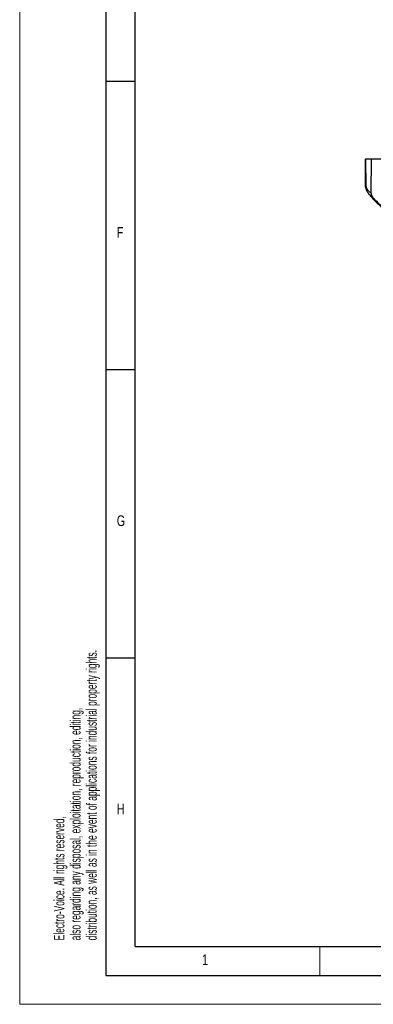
# Model space of a CAD drawing. Header units: millimetres. Extents: x 0 to 594, y 0 to 420.
# Tile 1 of 60: x 0 to 61, y 0 to 171. Entities that reach past the tile are written whole.
import ezdxf

# ---------------------------------------------------------------- set-up
doc = ezdxf.new("R2010")
doc.units = ezdxf.units.MM
doc.layers.add('FORMAT', color=7, linetype='Continuous')
doc.styles.add('SLDTEXTSTYLE0', font='TXT', dxfattribs={"width": 0.75})
doc.styles.add('SLDTEXTSTYLE1', font='TXT', dxfattribs={"width": 0.605})

msp = doc.modelspace()

# ---------------------------------------------------------------- linework, layer by layer
at = {"color": 7, "linetype": 'Continuous', "lineweight": 18}
for p, q in [((0, 0), (0, 420)), ((52, 10), (52, 5)), ((0, 0), (594, 0))]:
    msp.add_line(p, q, dxfattribs=at)
at = {"color": 7, "linetype": 'Continuous', "lineweight": 25}
for p, q in [((59.824, 146.558), (59.841, 141.932)), ((60.855, 146.558), (59.918, 146.558)), ((59.918, 146.558), (59.935, 141.936)), ((60.855, 146.558), (60.833, 140.732)), ((65.084, 146.558), (60.855, 146.558)), ((60.537, 140.416), (60.509, 140.445))]:
    msp.add_line(p, q, dxfattribs=at)
for centre, radius, start, end in [((59.912, 141.318), 0.618, 87.90569, 96.6031), ((60.841, 141.936), 1, 180.21131, 198.2857), ((60.268, 141.73), 0.392, 148.2824, 195.27625)]:
    msp.add_arc(centre, radius, start, end, dxfattribs=at)
for points, knots in [([(59.837, 146.558), (59.833, 146.558), (59.817, 146.558), (59.874, 146.558), (59.918, 146.558)], [0, 0, 0, 0, 0.24407737, 1, 1, 1, 1]), ([(59.935, 141.936), (60.001, 141.761), (60.133, 141.412), (60.433, 140.948), (60.681, 140.814), (60.833, 140.732)], [0, 0, 0, 0, 0.2815666, 0.5610135, 1, 1, 1, 1]), ([(59.89, 141.626), (59.977, 141.394), (60.152, 140.926), (60.393, 140.595), (60.515, 140.428)], [0, 0, 0, 0, 0.4957939, 1, 1, 1, 1]), ([(61.068, 140.054), (60.962, 140.088), (60.775, 140.147), (60.61, 140.334), (60.537, 140.416)], [0, 0, 0, 0, 0.5631489, 1, 1, 1, 1]), ([(60.54, 140.419), (60.613, 140.324), (60.966, 139.862), (61.644, 139.172), (62.494, 138.386), (63.229, 137.799), (63.829, 137.37), (64.377, 137.012), (64.988, 136.648), (65.78, 136.236), (66.531, 135.891), (67.03, 135.727), (67.185, 135.676)], [0, 0, 0, 0, 0.04210513, 0.20513947, 0.34322126, 0.45597605, 0.54311202, 0.60966596, 0.69394512, 0.80372273, 0.93906996, 1, 1, 1, 1]), ([(60.833, 140.732), (60.844, 140.607), (60.864, 140.356), (61, 140.155), (61.068, 140.054)], [0, 0, 0, 0, 0.5000683, 1, 1, 1, 1]), ([(67.456, 135.558), (66.781, 135.825), (65.431, 136.357), (63.709, 137.484), (62.242, 138.716), (61.459, 139.608), (61.068, 140.054)], [0, 0, 0, 0, 0.2799673, 0.5599202, 0.7799635, 1, 1, 1, 1])]:
    msp.add_open_spline(points, degree=3, knots=knots, dxfattribs=at)
at = {"layer": 'FORMAT'}
for p, q in [((15, 5), (15, 415)), ((20, 10), (20, 410)), ((20, 160), (15, 160)), ((20, 110), (15, 110)), ((20, 60), (15, 60)), ((20, 10), (584, 10)), ((15, 5), (589, 5))]:
    msp.add_line(p, q, dxfattribs=at)

# ---------------------------------------------------------------- texts
at = {"color": 7, "linetype": 'Continuous', "lineweight": 0, "char_height": 1.8, "attachment_point": 1, "rotation": 90, "style": 'SLDTEXTSTYLE1'}
for s, insert in [('distribution, as well as in the event of applications for industrial property rights.', (11.542, 11.093)), ('also regarding any disposal, exploitation, reproduction, editing,', (8.742, 11.093)), ('Electro-Voice. All rights reserved,', (5.942, 11.093))]:
    msp.add_mtext(s, dxfattribs=dict(at, insert=insert))
at = {"layer": 'FORMAT', "char_height": 1.852, "attachment_point": 1, "style": 'SLDTEXTSTYLE0'}
for s, insert in [('F', (16.822, 134.783)), ('G', (16.822, 84.783)), ('H', (16.822, 34.783)), ('1', (31.587, 8.668))]:
    msp.add_mtext(s, dxfattribs=dict(at, insert=insert))

doc.saveas('drawing.dxf')
